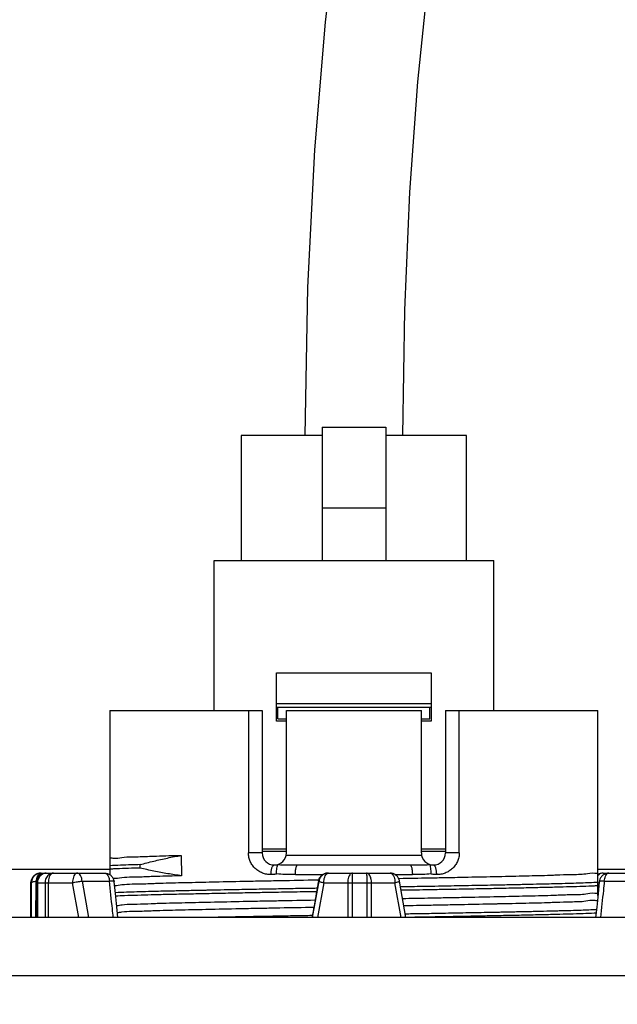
# Model space of a CAD drawing. Header units: inches. Extents: x 0 to 34, y 0 to 22.
# Tile 18 of 27: x 19.1 to 19.7, y 13.8 to 14.8. Entities that reach past the tile are written whole.
import ezdxf

# ---------------------------------------------------------------- set-up
doc = ezdxf.new("R2010")
doc.units = ezdxf.units.IN
doc.header["$LTSCALE"] = 1.87
doc.header["$MEASUREMENT"] = 0
doc.layers.get('0').update_dxf_attribs({"linetype": 'CONTINUOUS'})
doc.layers.add('DIMENSIONS', color=7, linetype='CONTINUOUS')
doc.styles.get("Standard").update_dxf_attribs({"font": 'txt', "width": 0.8})
doc.dimstyles.new('DIMSTYLE_1', dxfattribs={"dimtxt": 0.125, "dimasz": 0.1875, "dimexe": 0.18, "dimexo": 0.0625, "dimgap": 0.09, "dimtad": 0, "dimtih": 1, "dimtoh": 1, "dimdec": 3, "dimlfac": 2, "dimzin": 4, "dimdsep": 46, "dimtxsty": 'STANDARD', "dimblk": '_FILLED', "dimblk1": '_FILLED', "dimblk2": '_FILLED', "dimcen": 0.09, "dimadec": 0, "dimazin": 0, "dimtp": 0.01, "dimtm": 0.01, "dimtfac": 1, "dimtdec": 3, "dimtofl": 0, "dimtmove": 0, "dimatfit": 3, "dimldrblk": '_FILLED', "dimfxl": 1, "dimtolj": 1, "dimtzin": 4, "dimarcsym": 0})

# ---------------------------------------------------------------- blocks, each defined once
blk = doc.blocks.new('_FILLED')
at = {"color": 0, "linetype": 'ByBlock'}
blk.add_solid([(0, 0), (-1, 0.1736), (-1, -0.1736)], dxfattribs=at)
blk = doc.blocks.new('*D17')
at = {"layer": 'DIMENSIONS', "color": 2, "linetype": 'Continuous'}
for p, q in [((18.7559, 14.0256), (18.7559, 12.0413)), ((25.4488, 14.0256), (25.4488, 12.0413)), ((18.7559, 12.1663), (21.4774, 12.1663)), ((25.4488, 12.1663), (22.7274, 12.1663))]:
    blk.add_line(p, q, dxfattribs=at)
at = {"layer": 'DIMENSIONS', "color": 2, "linetype": 'Continuous', "xscale": 0.1875, "yscale": 0.1875, "zscale": 0.1875, "rotation": 180}
blk.add_blockref('_FILLED', (18.7559, 12.1663), dxfattribs=at)
at = {"layer": 'DIMENSIONS', "color": 2, "linetype": 'Continuous', "xscale": 0.1875, "yscale": 0.1875, "zscale": 0.1875}
blk.add_blockref('_FILLED', (25.4488, 12.1663), dxfattribs=at)
at = {"layer": 'DIMENSIONS', "color": 2, "linetype": 'Continuous', "width": 0.8}
for s, p in [('[', (22.1649, 12.1038)), (']', (22.5649, 12.1038)), ('13.39', (21.5399, 12.1038)), ('340', (22.2649, 12.1038))]:
    blk.add_text(s, height=0.125, dxfattribs=at).set_placement(p)

msp = doc.modelspace()

# ---------------------------------------------------------------- linework, layer by layer
at = {"color": 7, "linetype": 'Continuous'}
for p, q in [((19.4124, 14.3583), (19.4124, 14.22243)), ((19.4124, 14.3583), (19.4774, 14.3583)), ((19.4774, 14.3583), (19.4774, 14.22243)), ((19.3299, 14.34993), (19.3299, 14.22243)), ((19.4124, 14.34993), (19.3299, 14.34993)), ((19.5599, 14.34993), (19.4774, 14.34993)), ((19.5599, 14.22243), (19.5599, 14.34993)), ((19.4124, 14.2761), (19.4774, 14.2761)), ((19.30218, 14.06926), (19.30218, 14.22243)), ((19.30218, 14.22243), (19.58761, 14.22243)), ((19.58761, 14.06926), (19.58761, 14.22243)), ((19.3659, 14.05854), (19.3659, 14.10774)), ((19.3659, 14.10774), (19.5239, 14.10774)), ((19.5239, 14.10774), (19.5239, 14.05854)), ((19.3659, 14.07647), (19.5239, 14.07647)), ((19.3659, 14.07274), (19.5239, 14.07274)), ((19.3674, 14.06104), (19.3674, 14.07274)), ((19.5224, 14.06104), (19.5224, 14.07274)), ((19.1958, 14.06926), (19.1958, 13.9019)), ((19.1958, 14.06926), (19.35139, 14.06926)), ((19.3373, 14.06926), (19.3373, 13.92408)), ((19.35139, 14.06926), (19.35139, 13.92408)), ((19.3674, 14.06104), (19.376, 14.06104)), ((19.376, 13.92408), (19.376, 14.06926)), ((19.376, 14.06926), (19.51379, 14.06926)), ((19.51379, 13.92408), (19.51379, 14.06926)), ((19.51379, 14.06104), (19.5224, 14.06104)), ((19.5384, 14.06926), (19.5384, 13.92408)), ((19.5384, 14.06926), (19.694, 14.06926)), ((19.55249, 13.92408), (19.55249, 14.06926)), ((19.694, 13.88062), (19.694, 14.06926)), ((19.376, 14.05854), (19.3659, 14.05854)), ((19.5239, 14.05854), (19.51379, 14.05854)), ((19.2687, 13.92156), (19.26901, 13.90077)), ((19.35139, 13.92408), (19.3373, 13.92408)), ((19.35139, 13.9284), (19.376, 13.9284)), ((19.35139, 13.9259), (19.376, 13.9259)), ((19.51404, 13.92162), (19.37575, 13.92162)), ((19.51379, 13.9284), (19.5384, 13.9284)), ((19.51379, 13.9259), (19.5384, 13.9259)), ((19.55249, 13.92408), (19.5384, 13.92408)), ((19.19593, 13.91827), (19.1958, 13.9182)), ((19.22665, 13.90868), (19.22665, 13.91215)), ((19.38755, 13.91178), (19.50224, 13.91178)), ((19.07088, 13.90747), (19.1958, 13.90747)), ((19.12523, 13.90353), (19.13013, 13.90353)), ((19.13013, 13.90353), (19.13034, 13.90353)), ((19.13034, 13.90353), (19.19046, 13.90353)), ((19.38519, 13.90194), (19.41316, 13.90194)), ((19.41851, 13.90353), (19.48183, 13.90353)), ((19.48195, 13.90353), (19.48183, 13.90353)), ((19.48706, 13.90194), (19.5046, 13.90194)), ((19.694, 13.90747), (20.15208, 13.90747)), ((19.69934, 13.90353), (19.76456, 13.90353)), ((19.11539, 13.85826), (19.11539, 13.89369)), ((19.11539, 13.89369), (19.11583, 13.89369)), ((19.11595, 13.85826), (19.11583, 13.89369)), ((19.12038, 13.85826), (19.1205, 13.89372)), ((19.1205, 13.89372), (19.1205, 13.89369)), ((19.1205, 13.89369), (19.15783, 13.89369)), ((19.12094, 13.89369), (19.12094, 13.85826)), ((19.12234, 13.85826), (19.12234, 13.89369)), ((19.12974, 13.89369), (19.12974, 13.85826)), ((19.1334, 13.85826), (19.1334, 13.89369)), ((19.16413, 13.85826), (19.15783, 13.89369)), ((19.16759, 13.8954), (19.1742, 13.85826)), ((19.16759, 13.8954), (19.19544, 13.8954)), ((19.40882, 13.8954), (19.40226, 13.85826)), ((19.40273, 13.85826), (19.40933, 13.8954)), ((19.41424, 13.89369), (19.40794, 13.85826)), ((19.40882, 13.8954), (19.40933, 13.8954)), ((19.41424, 13.89369), (19.48689, 13.89369)), ((19.43866, 13.89369), (19.43866, 13.85826)), ((19.4436, 13.85826), (19.4436, 13.89369)), ((19.45801, 13.89369), (19.45801, 13.85826)), ((19.46291, 13.85826), (19.46291, 13.89369)), ((19.49308, 13.85826), (19.48689, 13.89369)), ((19.49802, 13.85826), (19.49153, 13.89538)), ((19.694, 13.89369), (19.69533, 13.89369)), ((19.70051, 13.8954), (19.72887, 13.8954)), ((19.69387, 13.88327), (19.694, 13.88334)), ((25.17324, 13.85826), (19.03151, 13.85826)), ((19.03151, 13.7992), (25.17324, 13.7992))]:
    msp.add_line(p, q, dxfattribs=at)
for points in [[(19.74295, 15.67207), (19.73281, 15.66385), (19.68112, 15.60827), (19.63441, 15.54383), (19.59266, 15.47143), (19.55555, 15.39171), (19.52283, 15.30525), (19.49416, 15.21223), (19.46923, 15.11261), (19.44788, 15.00623), (19.42997, 14.89268), (19.41552, 14.77145), (19.40458, 14.64131), (19.39748, 14.50072), (19.3949, 14.34993)], [(19.49489, 14.34993), (19.49678, 14.4776), (19.50206, 14.59813), (19.51023, 14.71079), (19.52103, 14.81641), (19.53438, 14.91603), (19.55025, 15.01015), (19.56869, 15.09903), (19.58978, 15.18286), (19.6137, 15.26175), (19.64066, 15.33567), (19.6709, 15.40437), (19.70476, 15.46752), (19.74254, 15.52446), (19.77036, 15.55753)], [(19.20416, 13.85818), (19.20299, 13.86902), (19.20152, 13.88267), (19.20024, 13.89472)], [(19.69543, 13.89468), (19.69419, 13.88249), (19.69279, 13.86884), (19.69168, 13.85822)]]:
    msp.add_lwpolyline(points, dxfattribs=at)
for centre in [(19.3637, 13.92408), (19.5261, 13.92408)]:
    msp.add_arc(centre, 0.0123, 180, 360, dxfattribs=at)
for points, knots in [([(19.21852, 13.92016), (19.21999, 13.92018), (19.22656, 13.92025), (19.23312, 13.92052), (19.2382, 13.92072)], [0, 0, 0, 0, 0.004428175, 0.019697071, 0.019697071, 0.019697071, 0.019697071]), ([(19.22665, 13.91215), (19.23131, 13.91342), (19.24064, 13.91582), (19.25466, 13.91898), (19.26403, 13.92076), (19.2687, 13.92156)], [0, 0, 0, 0, 0.014512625, 0.02887475, 0.043110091, 0.043110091, 0.043110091, 0.043110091]), ([(19.2382, 13.92072), (19.23992, 13.92079), (19.2501, 13.9212), (19.26029, 13.9214), (19.26875, 13.9216)], [0, 0, 0, 0, 0.005164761, 0.030557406, 0.030557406, 0.030557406, 0.030557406]), ([(19.36036, 13.90194), (19.35889, 13.90194), (19.35668, 13.90214), (19.35382, 13.90281), (19.35104, 13.90374), (19.34841, 13.90505), (19.346, 13.90671), (19.34375, 13.9086), (19.34178, 13.91082), (19.34017, 13.9133), (19.33915, 13.91529), (19.33834, 13.91738), (19.33774, 13.91956), (19.33738, 13.9218), (19.3373, 13.92332), (19.3373, 13.92408)], [0, 0, 0, 0, 0.004401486, 0.006604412, 0.008808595, 0.013172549, 0.015376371, 0.017578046, 0.021971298, 0.024207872, 0.026437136, 0.02866671, 0.030921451, 0.033197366, 0.035475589, 0.035475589, 0.035475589, 0.035475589]), ([(19.55249, 13.92408), (19.55249, 13.92258), (19.55225, 13.92031), (19.55146, 13.91741), (19.55065, 13.91531), (19.54963, 13.91332), (19.54842, 13.91145), (19.54703, 13.90971), (19.54548, 13.90813), (19.5438, 13.90671), (19.54138, 13.90505), (19.53875, 13.90374), (19.53597, 13.90281), (19.53311, 13.90214), (19.5309, 13.90194), (19.52944, 13.90194)], [0, 0, 0, 0, 0.004510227, 0.006765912, 0.009018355, 0.011245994, 0.013473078, 0.015697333, 0.017898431, 0.020098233, 0.022304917, 0.026675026, 0.028879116, 0.031080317, 0.035475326, 0.035475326, 0.035475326, 0.035475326]), ([(19.22665, 13.91215), (19.22362, 13.91206), (19.21333, 13.91174), (19.20305, 13.91137), (19.1958, 13.91101)], [0, 0, 0, 0, 0.009099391, 0.030871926, 0.030871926, 0.030871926, 0.030871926]), ([(19.19581, 13.91829), (19.196, 13.9193), (19.20202, 13.91803), (19.20792, 13.91996), (19.215, 13.9201), (19.21852, 13.92016)], [0, 0, 0, 0, 0.003095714, 0.012246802, 0.02279589, 0.02279589, 0.02279589, 0.02279589]), ([(19.36036, 13.90194), (19.36036, 13.9032), (19.36047, 13.90504), (19.36088, 13.90735), (19.36128, 13.90883), (19.36177, 13.91006), (19.36233, 13.91099), (19.36296, 13.91161), (19.36347, 13.91178), (19.3637, 13.91178)], [0, 0, 0, 0, 0.003775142, 0.00550422, 0.007052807, 0.008376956, 0.009454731, 0.010294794, 0.010973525, 0.010973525, 0.010973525, 0.010973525]), ([(19.36619, 13.90266), (19.36612, 13.9037), (19.36605, 13.9057), (19.36624, 13.90846), (19.36667, 13.91063), (19.3672, 13.91185), (19.36755, 13.91223)], [0, 0, 0, 0, 0.0031367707, 0.005986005, 0.0082558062, 0.0098191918, 0.0098191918, 0.0098191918, 0.0098191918]), ([(19.36755, 13.91223), (19.36762, 13.91229), (19.36779, 13.91242), (19.36812, 13.91259), (19.36837, 13.9127), (19.36851, 13.91276)], [0, 0, 0, 0, 0.0002680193, 0.0006419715, 0.0011005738, 0.0011005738, 0.0011005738, 0.0011005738]), ([(19.36755, 13.91223), (19.37084, 13.91205), (19.3775, 13.91183), (19.38417, 13.91178), (19.38755, 13.91178)], [0, 0, 0, 0, 0.009861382, 0.020002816, 0.020002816, 0.020002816, 0.020002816]), ([(19.38519, 13.90194), (19.38519, 13.90319), (19.38527, 13.90502), (19.38556, 13.90735), (19.38584, 13.90882), (19.3862, 13.91005), (19.38661, 13.91107), (19.38716, 13.91178), (19.38755, 13.91178)], [0, 0, 0, 0, 0.003770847, 0.005486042, 0.007006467, 0.00828117, 0.009278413, 0.010451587, 0.010451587, 0.010451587, 0.010451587]), ([(19.50224, 13.91178), (19.50563, 13.91178), (19.5123, 13.91183), (19.51896, 13.91205), (19.52224, 13.91223)], [0, 0, 0, 0, 0.010159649, 0.020002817, 0.020002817, 0.020002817, 0.020002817]), ([(19.50224, 13.91178), (19.50263, 13.91178), (19.50319, 13.91107), (19.5036, 13.91005), (19.50395, 13.90882), (19.50423, 13.90735), (19.50452, 13.90502), (19.5046, 13.90319), (19.5046, 13.90194)], [0, 0, 0, 0, 0.001173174, 0.002170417, 0.00344512, 0.004965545, 0.006680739, 0.010451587, 0.010451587, 0.010451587, 0.010451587]), ([(19.52128, 13.91276), (19.52142, 13.9127), (19.52168, 13.91259), (19.522, 13.91242), (19.52218, 13.91229), (19.52224, 13.91223)], [0, 0, 0, 0, 0.0004580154, 0.0008327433, 0.001100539, 0.001100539, 0.001100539, 0.001100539]), ([(19.5236, 13.90266), (19.52367, 13.90371), (19.52374, 13.90571), (19.52355, 13.90847), (19.52312, 13.91065), (19.52259, 13.91185), (19.52224, 13.91223)], [0, 0, 0, 0, 0.0031506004, 0.0060061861, 0.0082698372, 0.0098196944, 0.0098196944, 0.0098196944, 0.0098196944]), ([(19.52944, 13.90194), (19.52944, 13.9032), (19.52932, 13.90504), (19.52891, 13.90735), (19.52851, 13.90883), (19.52802, 13.91006), (19.52746, 13.91099), (19.52683, 13.91161), (19.52632, 13.91178), (19.5261, 13.91178)], [0, 0, 0, 0, 0.003775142, 0.00550422, 0.007052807, 0.008376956, 0.009454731, 0.010294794, 0.010973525, 0.010973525, 0.010973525, 0.010973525]), ([(19.12523, 13.90353), (19.1247, 13.90353), (19.12372, 13.90345), (19.12238, 13.90314), (19.12127, 13.90272), (19.12038, 13.90227), (19.11955, 13.90175), (19.11881, 13.90117), (19.11818, 13.90057), (19.11772, 13.90006), (19.11732, 13.89956), (19.11696, 13.89905), (19.11666, 13.89854), (19.11641, 13.89807), (19.11621, 13.89764), (19.11602, 13.89718), (19.11587, 13.89676), (19.11576, 13.89639), (19.11567, 13.89603), (19.1156, 13.89572), (19.11553, 13.8954), (19.11549, 13.89514), (19.11546, 13.89489), (19.11543, 13.89465), (19.11541, 13.89442), (19.1154, 13.89421), (19.11539, 13.89397), (19.11539, 13.8938), (19.11539, 13.89369)], [0, 0, 0, 0, 0.001573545, 0.002952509, 0.004121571, 0.005094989, 0.005959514, 0.007058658, 0.007908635, 0.008575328, 0.009107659, 0.009847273, 0.010433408, 0.01088356, 0.011439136, 0.011865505, 0.012366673, 0.012760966, 0.013046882, 0.013453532, 0.013735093, 0.01400986, 0.014254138, 0.014503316, 0.014734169, 0.014941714, 0.015132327, 0.015454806, 0.015454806, 0.015454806, 0.015454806]), ([(19.12567, 13.90353), (19.1247, 13.90353), (19.12275, 13.90324), (19.12009, 13.90197), (19.11791, 13.89997), (19.11641, 13.89743), (19.11595, 13.89552), (19.11587, 13.89455)], [0, 0, 0, 0, 0.002908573, 0.00581938, 0.008730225, 0.011638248, 0.014540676, 0.014540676, 0.014540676, 0.014540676]), ([(19.11938, 13.90161), (19.1194, 13.90162), (19.11944, 13.90165), (19.11947, 13.90167), (19.11948, 13.90168)], [0, 0, 0, 0, 0.00007532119, 0.00012437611, 0.00012437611, 0.00012437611, 0.00012437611]), ([(19.1205, 13.89369), (19.1205, 13.89471), (19.12083, 13.89678), (19.12224, 13.89957), (19.12446, 13.90178), (19.12718, 13.90317), (19.12917, 13.90351), (19.13013, 13.90353)], [0, 0, 0, 0, 0.003072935, 0.006151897, 0.009233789, 0.012315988, 0.015182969, 0.015182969, 0.015182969, 0.015182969]), ([(19.13079, 13.90353), (19.12986, 13.90353), (19.12799, 13.90327), (19.12543, 13.9021), (19.12335, 13.90032), (19.1219, 13.89816), (19.12134, 13.89657), (19.12117, 13.89579)], [0, 0, 0, 0, 0.002786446, 0.005580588, 0.008311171, 0.010908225, 0.0133016, 0.0133016, 0.0133016, 0.0133016]), ([(19.12122, 13.89727), (19.12126, 13.89752), (19.12148, 13.89854), (19.122, 13.90019), (19.12299, 13.90198), (19.1242, 13.9032), (19.12522, 13.90353), (19.12567, 13.90353)], [0, 0, 0, 0, 0.0007478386, 0.0031380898, 0.0051733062, 0.0068231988, 0.0081961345, 0.0081961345, 0.0081961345, 0.0081961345]), ([(19.12213, 13.90303), (19.12215, 13.90304), (19.12314, 13.90336), (19.1242, 13.90353), (19.12523, 13.90353)], [0, 0, 0, 0, 0.0000624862, 0.0031415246, 0.0031415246, 0.0031415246, 0.0031415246]), ([(19.12234, 13.89369), (19.12234, 13.89471), (19.12261, 13.89674), (19.12381, 13.89951), (19.12569, 13.90174), (19.12809, 13.90319), (19.1299, 13.90353), (19.13079, 13.90353)], [0, 0, 0, 0, 0.003069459, 0.006063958, 0.008933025, 0.011670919, 0.014324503, 0.014324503, 0.014324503, 0.014324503]), ([(19.13819, 13.90353), (19.13739, 13.90353), (19.13575, 13.90326), (19.13355, 13.90207), (19.13178, 13.90028), (19.13055, 13.89812), (19.12988, 13.89589), (19.12974, 13.89439), (19.12974, 13.89369)], [0, 0, 0, 0, 0.002399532, 0.004869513, 0.007383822, 0.009872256, 0.012230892, 0.01434039, 0.01434039, 0.01434039, 0.01434039]), ([(19.1334, 13.89369), (19.1334, 13.89471), (19.13355, 13.89667), (19.13419, 13.89937), (19.1352, 13.90156), (19.13651, 13.9031), (19.13767, 13.90353), (19.13819, 13.90353)], [0, 0, 0, 0, 0.003050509, 0.005877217, 0.008298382, 0.010230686, 0.01178583, 0.01178583, 0.01178583, 0.01178583]), ([(19.16261, 13.90353), (19.16209, 13.90353), (19.16093, 13.9031), (19.15962, 13.90156), (19.15861, 13.89937), (19.15797, 13.89667), (19.15783, 13.89471), (19.15783, 13.89369)], [0, 0, 0, 0, 0.001555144, 0.003487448, 0.005908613, 0.008735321, 0.01178583, 0.01178583, 0.01178583, 0.01178583]), ([(19.16759, 13.8954), (19.16751, 13.89627), (19.16724, 13.89794), (19.16649, 13.9002), (19.16544, 13.90199), (19.16415, 13.90321), (19.16309, 13.90353), (19.16261, 13.90353)], [0, 0, 0, 0, 0.002637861, 0.005041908, 0.007108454, 0.008811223, 0.010256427, 0.010256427, 0.010256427, 0.010256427]), ([(19.19046, 13.90353), (19.19145, 13.90353), (19.19346, 13.90323), (19.19622, 13.90186), (19.19839, 13.89976), (19.19975, 13.89728), (19.20016, 13.89555), (19.20025, 13.89472)], [0, 0, 0, 0, 0.002964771, 0.006012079, 0.009095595, 0.011884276, 0.014372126, 0.014372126, 0.014372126, 0.014372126]), ([(19.19046, 13.90353), (19.19094, 13.90353), (19.192, 13.90321), (19.19329, 13.902), (19.19433, 13.9002), (19.19509, 13.89794), (19.19536, 13.89628), (19.19544, 13.8954)], [0, 0, 0, 0, 0.001444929, 0.003146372, 0.005211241, 0.007614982, 0.010256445, 0.010256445, 0.010256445, 0.010256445]), ([(19.22665, 13.90868), (19.2258, 13.90865), (19.21675, 13.90838), (19.20646, 13.90804), (19.19703, 13.9076), (19.1958, 13.90754)], [0, 0, 0, 0, 0.002550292, 0.027168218, 0.030871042, 0.030871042, 0.030871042, 0.030871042]), ([(19.26901, 13.90077), (19.26431, 13.9014), (19.25488, 13.90283), (19.24075, 13.90548), (19.23135, 13.90756), (19.22665, 13.90868)], [0, 0, 0, 0, 0.014235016, 0.028603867, 0.043110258, 0.043110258, 0.043110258, 0.043110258]), ([(19.26901, 13.90077), (19.26052, 13.90057), (19.25025, 13.90037), (19.23998, 13.89996), (19.2382, 13.89989)], [0, 0, 0, 0, 0.02548024, 0.030819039, 0.030819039, 0.030819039, 0.030819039]), ([(19.36619, 13.90266), (19.36579, 13.90256), (19.36501, 13.90238), (19.36383, 13.90218), (19.36229, 13.90199), (19.36113, 13.90194), (19.36036, 13.90194)], [0, 0, 0, 0, 0.001245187, 0.0024128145, 0.0035755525, 0.005896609, 0.005896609, 0.005896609, 0.005896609]), ([(19.38519, 13.90194), (19.38167, 13.90194), (19.37533, 13.90203), (19.369, 13.90241), (19.36619, 13.90266)], [0, 0, 0, 0, 0.010559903, 0.019016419, 0.019016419, 0.019016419, 0.019016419]), ([(19.41851, 13.90353), (19.41782, 13.90353), (19.41656, 13.9034), (19.41494, 13.9029), (19.41372, 13.90232), (19.41284, 13.90175), (19.41219, 13.90124), (19.41171, 13.90081), (19.41134, 13.90044), (19.41106, 13.90013), (19.41084, 13.89986), (19.41066, 13.89964), (19.41052, 13.89944), (19.4103, 13.89913), (19.41006, 13.89874), (19.40981, 13.89829), (19.40964, 13.89796), (19.40951, 13.89768), (19.40939, 13.8974), (19.40928, 13.89712), (19.40919, 13.89685), (19.40911, 13.8966), (19.40903, 13.89636), (19.40897, 13.89613), (19.40892, 13.89592), (19.40887, 13.89568), (19.40884, 13.89551), (19.40882, 13.8954)], [0, 0, 0, 0, 0.002071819, 0.003757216, 0.005078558, 0.00610489, 0.006906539, 0.007540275, 0.008048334, 0.008461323, 0.008801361, 0.009084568, 0.009322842, 0.009525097, 0.010217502, 0.0107114, 0.011062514, 0.011323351, 0.011635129, 0.011974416, 0.012228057, 0.012508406, 0.012758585, 0.012992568, 0.013205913, 0.013402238, 0.01373217, 0.01373217, 0.01373217, 0.01373217]), ([(19.40882, 13.8954), (19.40898, 13.8963), (19.40955, 13.89806), (19.4111, 13.90036), (19.41323, 13.90215), (19.41576, 13.90327), (19.4176, 13.90353), (19.41851, 13.90353)], [0, 0, 0, 0, 0.002739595, 0.005479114, 0.008218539, 0.010957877, 0.013697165, 0.013697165, 0.013697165, 0.013697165]), ([(19.41903, 13.90353), (19.41811, 13.90353), (19.41628, 13.90327), (19.41374, 13.90214), (19.41161, 13.90036), (19.41006, 13.89806), (19.40949, 13.8963), (19.40933, 13.8954)], [0, 0, 0, 0, 0.002739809, 0.005481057, 0.008222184, 0.010961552, 0.013697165, 0.013697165, 0.013697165, 0.013697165]), ([(19.41424, 13.89369), (19.41424, 13.89471), (19.41439, 13.89667), (19.41503, 13.89937), (19.41604, 13.90156), (19.41734, 13.9031), (19.41851, 13.90353), (19.41903, 13.90353)], [0, 0, 0, 0, 0.003050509, 0.005877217, 0.008298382, 0.010230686, 0.01178583, 0.01178583, 0.01178583, 0.01178583]), ([(19.44345, 13.90353), (19.44293, 13.90353), (19.44177, 13.9031), (19.44046, 13.90156), (19.43945, 13.89937), (19.43881, 13.89667), (19.43866, 13.89471), (19.43866, 13.89369)], [0, 0, 0, 0, 0.001555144, 0.003487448, 0.005908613, 0.008735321, 0.01178583, 0.01178583, 0.01178583, 0.01178583]), ([(19.4436, 13.89369), (19.4436, 13.89439), (19.4436, 13.89584), (19.4436, 13.89803), (19.44354, 13.90004), (19.44362, 13.90188), (19.44336, 13.9027), (19.44358, 13.90353), (19.44345, 13.90353)], [0, 0, 0, 0, 0.0021003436, 0.004359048, 0.0065155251, 0.0082920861, 0.0094490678, 0.0098461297, 0.0098461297, 0.0098461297, 0.0098461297]), ([(19.45786, 13.90353), (19.45802, 13.90353), (19.45774, 13.90253), (19.45806, 13.90152), (19.45795, 13.89923), (19.45802, 13.89665), (19.45801, 13.8947), (19.45801, 13.89369)], [0, 0, 0, 0, 0.0004841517, 0.0018828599, 0.0040606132, 0.0068044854, 0.009846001, 0.009846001, 0.009846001, 0.009846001]), ([(19.46291, 13.89369), (19.46291, 13.89439), (19.46283, 13.89586), (19.46245, 13.89806), (19.46174, 13.90017), (19.46072, 13.90195), (19.45943, 13.9032), (19.45835, 13.90353), (19.45786, 13.90353)], [0, 0, 0, 0, 0.002103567, 0.004398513, 0.006679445, 0.008750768, 0.0104958, 0.011967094, 0.011967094, 0.011967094, 0.011967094]), ([(19.48183, 13.90353), (19.48238, 13.90353), (19.48359, 13.90311), (19.48499, 13.90158), (19.48606, 13.89938), (19.48674, 13.89667), (19.48689, 13.8947), (19.48689, 13.89369)], [0, 0, 0, 0, 0.001635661, 0.003623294, 0.00607422, 0.008910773, 0.011956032, 0.011956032, 0.011956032, 0.011956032]), ([(19.49153, 13.89538), (19.49145, 13.89585), (19.49109, 13.8973), (19.48992, 13.89958), (19.48772, 13.90178), (19.48497, 13.90319), (19.48294, 13.90352), (19.48195, 13.90353)], [0, 0, 0, 0, 0.001421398, 0.004485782, 0.007545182, 0.010603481, 0.013597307, 0.013597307, 0.013597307, 0.013597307]), ([(19.5236, 13.90266), (19.5208, 13.90241), (19.51447, 13.90203), (19.50813, 13.90194), (19.5046, 13.90194)], [0, 0, 0, 0, 0.008437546, 0.01901642, 0.01901642, 0.01901642, 0.01901642]), ([(19.52944, 13.90194), (19.5279, 13.90194), (19.52592, 13.90213), (19.52401, 13.90256), (19.5236, 13.90266)], [0, 0, 0, 0, 0.0046249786, 0.005890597, 0.005890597, 0.005890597, 0.005890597]), ([(19.59253, 13.90012), (19.60188, 13.90033), (19.61961, 13.90075), (19.6393, 13.90116), (19.64963, 13.90158), (19.65159, 13.90166)], [0, 0, 0, 0, 0.028052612, 0.053207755, 0.059074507, 0.059074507, 0.059074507, 0.059074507]), ([(19.65159, 13.90166), (19.65645, 13.90186), (19.66614, 13.90224), (19.68042, 13.90215), (19.68741, 13.90417), (19.694, 13.90318), (19.694, 13.90424)], [0, 0, 0, 0, 0.014591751, 0.029936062, 0.039344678, 0.042533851, 0.042533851, 0.042533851, 0.042533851]), ([(19.69934, 13.90353), (19.69835, 13.90353), (19.69645, 13.90324), (19.69472, 13.90243), (19.69397, 13.90194)], [0, 0, 0, 0, 0.0029647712, 0.0056557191, 0.0056557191, 0.0056557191, 0.0056557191]), ([(19.69934, 13.90353), (19.69851, 13.90353), (19.69706, 13.90324), (19.6958, 13.90252), (19.69531, 13.90216)], [0, 0, 0, 0, 0.0024888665, 0.0043051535, 0.0043051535, 0.0043051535, 0.0043051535]), ([(19.70522, 13.90353), (19.70426, 13.90353), (19.70232, 13.90325), (19.69966, 13.90199), (19.69748, 13.9), (19.69599, 13.8975), (19.69552, 13.89562), (19.69543, 13.89468)], [0, 0, 0, 0, 0.002875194, 0.005791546, 0.008709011, 0.011582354, 0.014417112, 0.014417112, 0.014417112, 0.014417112]), ([(19.70051, 13.8954), (19.70058, 13.89627), (19.70084, 13.89794), (19.70155, 13.90019), (19.70253, 13.90198), (19.70375, 13.9032), (19.70476, 13.90353), (19.70522, 13.90353)], [0, 0, 0, 0, 0.002637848, 0.005028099, 0.007063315, 0.008713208, 0.010086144, 0.010086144, 0.010086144, 0.010086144]), ([(19.11539, 13.89369), (19.11539, 13.89472), (19.11571, 13.89677), (19.11665, 13.89863), (19.11725, 13.89945)], [0, 0, 0, 0, 0.0030794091, 0.0061302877, 0.0061302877, 0.0061302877, 0.0061302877]), ([(19.11583, 13.89369), (19.11585, 13.8939), (19.11635, 13.89437), (19.1174, 13.89475), (19.11895, 13.89513), (19.12013, 13.8953), (19.12076, 13.89538)], [0, 0, 0, 0, 0.0006384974, 0.0017793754, 0.0034501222, 0.0053629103, 0.0053629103, 0.0053629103, 0.0053629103]), ([(19.11587, 13.89455), (19.11586, 13.89446), (19.11585, 13.89427), (19.11583, 13.89398), (19.11583, 13.89379), (19.11583, 13.89369)], [0, 0, 0, 0, 0.00028849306, 0.000576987, 0.00086548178, 0.00086548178, 0.00086548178, 0.00086548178]), ([(19.15783, 13.89369), (19.15861, 13.89387), (19.16024, 13.89422), (19.16272, 13.89469), (19.16518, 13.89509), (19.16681, 13.89531), (19.16759, 13.8954)], [0, 0, 0, 0, 0.0024198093, 0.0049969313, 0.007554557, 0.0099172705, 0.0099172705, 0.0099172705, 0.0099172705]), ([(19.20024, 13.89472), (19.20024, 13.89476), (19.20019, 13.89487), (19.20002, 13.89498), (19.19976, 13.89509), (19.1994, 13.89518), (19.19894, 13.89526), (19.19816, 13.89535), (19.19698, 13.89541), (19.19598, 13.89541), (19.19544, 13.8954)], [0, 0, 0, 0, 0.0001198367, 0.000318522, 0.0006000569, 0.0009723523, 0.0014356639, 0.0019878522, 0.0033408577, 0.0049776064, 0.0049776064, 0.0049776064, 0.0049776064]), ([(19.19942, 13.85826), (19.1991, 13.86117), (19.19776, 13.87355), (19.19644, 13.88593), (19.19544, 13.8954)], [0, 0, 0, 0, 0.008784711, 0.037355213, 0.037355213, 0.037355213, 0.037355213]), ([(19.21852, 13.89933), (19.21502, 13.89927), (19.20858, 13.899), (19.20215, 13.89772), (19.1992, 13.89795)], [0, 0, 0, 0, 0.010503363, 0.019365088, 0.019365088, 0.019365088, 0.019365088]), ([(19.20062, 13.89093), (19.20313, 13.89087), (19.20905, 13.89213), (19.21504, 13.89234), (19.21852, 13.8924)], [0, 0, 0, 0, 0.007538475, 0.017963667, 0.017963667, 0.017963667, 0.017963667]), ([(19.2382, 13.89989), (19.23315, 13.89968), (19.22659, 13.89941), (19.22003, 13.89935), (19.21852, 13.89933)], [0, 0, 0, 0, 0.015168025, 0.019697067, 0.019697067, 0.019697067, 0.019697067]), ([(19.21852, 13.8924), (19.22013, 13.89242), (19.2267, 13.89248), (19.23326, 13.89274), (19.2382, 13.89294)], [0, 0, 0, 0, 0.004845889, 0.019697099, 0.019697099, 0.019697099, 0.019697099]), ([(19.2382, 13.89294), (19.24009, 13.89302), (19.25042, 13.89344), (19.27011, 13.89384), (19.28791, 13.89427), (19.29726, 13.89448)], [0, 0, 0, 0, 0.005652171, 0.031021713, 0.059074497, 0.059074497, 0.059074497, 0.059074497]), ([(19.29726, 13.89448), (19.29783, 13.89449), (19.30969, 13.89476), (19.32773, 13.89513), (19.34521, 13.89548), (19.35139, 13.8956)], [0, 0, 0, 0, 0.001707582, 0.035590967, 0.054145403, 0.054145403, 0.054145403, 0.054145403]), ([(19.35139, 13.8956), (19.35744, 13.89572), (19.37619, 13.89608), (19.39532, 13.89643), (19.40841, 13.89667), (19.40879, 13.89667)], [0, 0, 0, 0, 0.018134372, 0.056263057, 0.057412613, 0.057412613, 0.057412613, 0.057412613]), ([(19.40882, 13.8954), (19.40807, 13.89119), (19.40659, 13.88278), (19.4044, 13.8704), (19.40296, 13.86222), (19.40226, 13.85826)], [0, 0, 0, 0, 0.012817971, 0.025635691, 0.037717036, 0.037717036, 0.037717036, 0.037717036]), ([(19.40933, 13.8954), (19.40933, 13.89525), (19.40991, 13.89496), (19.41078, 13.89461), (19.41237, 13.89415), (19.41356, 13.89385), (19.41424, 13.89369)], [0, 0, 0, 0, 0.000455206, 0.0015172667, 0.003149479, 0.0052464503, 0.0052464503, 0.0052464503, 0.0052464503]), ([(19.48689, 13.89369), (19.48756, 13.89385), (19.48871, 13.89414), (19.49024, 13.89462), (19.49104, 13.89493), (19.49156, 13.89526), (19.49153, 13.89538)], [0, 0, 0, 0, 0.002048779, 0.0036194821, 0.0046122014, 0.005002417, 0.005002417, 0.005002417, 0.005002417]), ([(19.49148, 13.89811), (19.50151, 13.89829), (19.51715, 13.89859), (19.53279, 13.89889), (19.5384, 13.899)], [0, 0, 0, 0, 0.030107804, 0.046928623, 0.046928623, 0.046928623, 0.046928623]), ([(19.5384, 13.899), (19.54487, 13.89913), (19.56128, 13.89945), (19.57768, 13.89979), (19.58761, 13.90001)], [0, 0, 0, 0, 0.019419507, 0.049223, 0.049223, 0.049223, 0.049223]), ([(19.58761, 13.89114), (19.57908, 13.89097), (19.56268, 13.89065), (19.54627, 13.89035), (19.5384, 13.8902)], [0, 0, 0, 0, 0.025601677, 0.049221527, 0.049221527, 0.049221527, 0.049221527]), ([(19.58761, 13.90001), (19.58881, 13.90004), (19.59045, 13.90008), (19.59209, 13.90011), (19.59253, 13.90012)], [0, 0, 0, 0, 0.0035981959, 0.0049224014, 0.0049224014, 0.0049224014, 0.0049224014]), ([(19.65159, 13.89254), (19.64831, 13.89246), (19.64044, 13.89226), (19.62759, 13.89197), (19.61268, 13.89165), (19.60087, 13.89141), (19.59403, 13.89127), (19.59253, 13.89124)], [0, 0, 0, 0, 0.009837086, 0.023629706, 0.038548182, 0.054591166, 0.059069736, 0.059069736, 0.059069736, 0.059069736]), ([(19.694, 13.894), (19.68831, 13.89372), (19.6791, 13.89336), (19.66596, 13.89294), (19.65752, 13.8927), (19.65259, 13.89257), (19.65159, 13.89254)], [0, 0, 0, 0, 0.017086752, 0.027655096, 0.039426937, 0.042432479, 0.042432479, 0.042432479, 0.042432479]), ([(19.694, 13.89053), (19.69274, 13.89046), (19.68771, 13.89023), (19.67817, 13.88986), (19.66529, 13.88944), (19.65618, 13.88919), (19.65159, 13.88907)], [0, 0, 0, 0, 0.00377245, 0.015093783, 0.028648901, 0.042432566, 0.042432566, 0.042432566, 0.042432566]), ([(19.70051, 13.8954), (19.69995, 13.89541), (19.69892, 13.89541), (19.69754, 13.89534), (19.69659, 13.89523), (19.69601, 13.89509), (19.69568, 13.89497), (19.69544, 13.89481), (19.69543, 13.89468), (19.69543, 13.89468)], [0, 0, 0, 0, 0.0016751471, 0.0030763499, 0.0041469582, 0.004548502, 0.0048589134, 0.0052340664, 0.005250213, 0.005250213, 0.005250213, 0.005250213]), ([(19.70051, 13.8954), (19.70019, 13.89224), (19.69893, 13.87986), (19.69765, 13.86748), (19.69669, 13.85826)], [0, 0, 0, 0, 0.009523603, 0.03733757, 0.03733757, 0.03733757, 0.03733757]), ([(19.2382, 13.88469), (19.23719, 13.88467), (19.23226, 13.88453), (19.2238, 13.8843), (19.21256, 13.88393), (19.20524, 13.88366), (19.20144, 13.8835)], [0, 0, 0, 0, 0.003039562, 0.014809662, 0.025375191, 0.036784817, 0.036784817, 0.036784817, 0.036784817]), ([(19.2382, 13.88122), (19.23354, 13.8811), (19.22437, 13.88084), (19.21224, 13.88045), (19.20477, 13.88016), (19.20181, 13.88004)], [0, 0, 0, 0, 0.013994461, 0.027520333, 0.036414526, 0.036414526, 0.036414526, 0.036414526]), ([(19.29726, 13.886), (19.29575, 13.88597), (19.2889, 13.88583), (19.27707, 13.88558), (19.26216, 13.88526), (19.24933, 13.88497), (19.24147, 13.88478), (19.2382, 13.88469)], [0, 0, 0, 0, 0.004525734, 0.020563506, 0.035476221, 0.049267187, 0.059069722, 0.059069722, 0.059069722, 0.059069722]), ([(19.29726, 13.88252), (19.29709, 13.88252), (19.28997, 13.88238), (19.27961, 13.88216), (19.26634, 13.88188), (19.25709, 13.88168), (19.24827, 13.88147), (19.24202, 13.88132), (19.23871, 13.88123), (19.2382, 13.88122)], [0, 0, 0, 0, 0.000514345, 0.021360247, 0.031089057, 0.040322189, 0.049126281, 0.05754422, 0.059069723, 0.059069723, 0.059069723, 0.059069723]), ([(19.35139, 13.88703), (19.3435, 13.88689), (19.32546, 13.88655), (19.30741, 13.8862), (19.29726, 13.886)], [0, 0, 0, 0, 0.023674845, 0.054143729, 0.054143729, 0.054143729, 0.054143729]), ([(19.35139, 13.88356), (19.34862, 13.88351), (19.3379, 13.88331), (19.31985, 13.88297), (19.30458, 13.88267), (19.29726, 13.88252)], [0, 0, 0, 0, 0.008325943, 0.032166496, 0.05414373, 0.05414373, 0.05414373, 0.05414373]), ([(19.40751, 13.88801), (19.40673, 13.888), (19.39932, 13.88787), (19.38537, 13.88764), (19.36744, 13.88732), (19.35614, 13.88712), (19.35139, 13.88703)], [0, 0, 0, 0, 0.002347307, 0.022221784, 0.04187372, 0.056127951, 0.056127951, 0.056127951, 0.056127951]), ([(19.4069, 13.88453), (19.40239, 13.88445), (19.3894, 13.88423), (19.3709, 13.88391), (19.3569, 13.88366), (19.35139, 13.88356)], [0, 0, 0, 0, 0.013510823, 0.038991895, 0.055512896, 0.055512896, 0.055512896, 0.055512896]), ([(19.5384, 13.8902), (19.53363, 13.89012), (19.52231, 13.88991), (19.50704, 13.88965), (19.49653, 13.88947), (19.49258, 13.8894)], [0, 0, 0, 0, 0.014312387, 0.033963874, 0.045832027, 0.045832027, 0.045832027, 0.045832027]), ([(19.5384, 13.88673), (19.53277, 13.88663), (19.51865, 13.88638), (19.50358, 13.88611), (19.49413, 13.88595), (19.49318, 13.88594)], [0, 0, 0, 0, 0.016888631, 0.042373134, 0.04522718, 0.04522718, 0.04522718, 0.04522718]), ([(19.58761, 13.88767), (19.58182, 13.88755), (19.56807, 13.88728), (19.55166, 13.88698), (19.54106, 13.88678), (19.5384, 13.88673)], [0, 0, 0, 0, 0.017393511, 0.041252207, 0.049221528, 0.049221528, 0.049221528, 0.049221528]), ([(19.65159, 13.88907), (19.651, 13.88906), (19.64761, 13.88897), (19.64128, 13.88881), (19.63245, 13.88861), (19.62318, 13.88841), (19.60983, 13.88812), (19.59956, 13.88791), (19.59253, 13.88777)], [0, 0, 0, 0, 0.0017599, 0.010187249, 0.01899914, 0.028249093, 0.037994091, 0.059069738, 0.059069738, 0.059069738, 0.059069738]), ([(19.65159, 13.88082), (19.64971, 13.88074), (19.63939, 13.88032), (19.6197, 13.87992), (19.60189, 13.8795), (19.59253, 13.87929)], [0, 0, 0, 0, 0.005634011, 0.030996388, 0.059074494, 0.059074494, 0.059074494, 0.059074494]), ([(19.69398, 13.88325), (19.69379, 13.88224), (19.68773, 13.88352), (19.68044, 13.8812), (19.66633, 13.88146), (19.65654, 13.88102), (19.65159, 13.88082)], [0, 0, 0, 0, 0.003080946, 0.012364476, 0.027624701, 0.042489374, 0.042489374, 0.042489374, 0.042489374]), ([(19.21852, 13.87157), (19.2151, 13.87151), (19.20983, 13.87137), (19.20468, 13.87026), (19.20285, 13.87014)], [0, 0, 0, 0, 0.01024874, 0.015738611, 0.015738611, 0.015738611, 0.015738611]), ([(19.2382, 13.87211), (19.23334, 13.87191), (19.22678, 13.87165), (19.22021, 13.8716), (19.21852, 13.87157)], [0, 0, 0, 0, 0.014603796, 0.019697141, 0.019697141, 0.019697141, 0.019697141]), ([(19.29726, 13.87364), (19.2879, 13.87343), (19.27016, 13.87301), (19.25047, 13.87261), (19.24015, 13.87218), (19.2382, 13.87211)], [0, 0, 0, 0, 0.028080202, 0.053229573, 0.059074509, 0.059074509, 0.059074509, 0.059074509]), ([(19.35139, 13.87476), (19.3449, 13.87464), (19.32729, 13.87428), (19.30924, 13.87391), (19.29769, 13.87365), (19.29726, 13.87364)], [0, 0, 0, 0, 0.019469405, 0.052861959, 0.054145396, 0.054145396, 0.054145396, 0.054145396]), ([(19.40535, 13.87578), (19.39295, 13.87556), (19.37497, 13.87522), (19.35698, 13.87487), (19.35139, 13.87476)], [0, 0, 0, 0, 0.037196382, 0.053968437, 0.053968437, 0.053968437, 0.053968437]), ([(19.5384, 13.87816), (19.53236, 13.87805), (19.51778, 13.87776), (19.50321, 13.87749), (19.49468, 13.87734)], [0, 0, 0, 0, 0.018132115, 0.043725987, 0.043725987, 0.043725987, 0.043725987]), ([(19.49589, 13.87042), (19.50445, 13.87057), (19.51862, 13.87084), (19.53279, 13.87111), (19.5384, 13.87122)], [0, 0, 0, 0, 0.025696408, 0.042517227, 0.042517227, 0.042517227, 0.042517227]), ([(19.58761, 13.87918), (19.5774, 13.87895), (19.56099, 13.87861), (19.54459, 13.87829), (19.5384, 13.87816)], [0, 0, 0, 0, 0.030657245, 0.049222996, 0.049222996, 0.049222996, 0.049222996]), ([(19.5384, 13.87122), (19.54487, 13.87135), (19.56128, 13.87168), (19.57768, 13.87202), (19.58761, 13.87224)], [0, 0, 0, 0, 0.019419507, 0.049223, 0.049223, 0.049223, 0.049223]), ([(19.59253, 13.87929), (19.59197, 13.87927), (19.59033, 13.87924), (19.58869, 13.8792), (19.58761, 13.87918)], [0, 0, 0, 0, 0.0016879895, 0.0049224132, 0.0049224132, 0.0049224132, 0.0049224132]), ([(19.58761, 13.87224), (19.58881, 13.87226), (19.59045, 13.8723), (19.59209, 13.87234), (19.59253, 13.87235)], [0, 0, 0, 0, 0.0035981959, 0.0049224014, 0.0049224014, 0.0049224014, 0.0049224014]), ([(19.59253, 13.87235), (19.60188, 13.87256), (19.61961, 13.87298), (19.6393, 13.87338), (19.64963, 13.8738), (19.65159, 13.87388)], [0, 0, 0, 0, 0.028052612, 0.053207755, 0.059074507, 0.059074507, 0.059074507, 0.059074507]), ([(19.65159, 13.87388), (19.65645, 13.87408), (19.6662, 13.87452), (19.68023, 13.87423), (19.68769, 13.87662), (19.69373, 13.87526), (19.69398, 13.87627)], [0, 0, 0, 0, 0.014591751, 0.029936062, 0.039344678, 0.042477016, 0.042477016, 0.042477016, 0.042477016]), ([(19.20361, 13.86327), (19.20512, 13.86343), (19.21002, 13.86446), (19.21504, 13.86456), (19.21852, 13.86462)], [0, 0, 0, 0, 0.004555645, 0.014980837, 0.014980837, 0.014980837, 0.014980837]), ([(19.21852, 13.86462), (19.22013, 13.86465), (19.2267, 13.86471), (19.23326, 13.86497), (19.2382, 13.86517)], [0, 0, 0, 0, 0.004845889, 0.019697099, 0.019697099, 0.019697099, 0.019697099]), ([(19.2382, 13.86517), (19.24009, 13.86524), (19.25042, 13.86566), (19.27011, 13.86607), (19.28791, 13.86649), (19.29726, 13.8667)], [0, 0, 0, 0, 0.005652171, 0.031021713, 0.059074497, 0.059074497, 0.059074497, 0.059074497]), ([(19.29726, 13.8667), (19.29783, 13.86671), (19.30969, 13.86698), (19.32773, 13.86735), (19.34521, 13.8677), (19.35139, 13.86782)], [0, 0, 0, 0, 0.001707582, 0.035590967, 0.054145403, 0.054145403, 0.054145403, 0.054145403]), ([(19.35139, 13.86782), (19.35744, 13.86794), (19.37501, 13.86828), (19.39259, 13.86861), (19.40412, 13.86881)], [0, 0, 0, 0, 0.018134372, 0.052738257, 0.052738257, 0.052738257, 0.052738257]), ([(19.40208, 13.86014), (19.39649, 13.86005), (19.38434, 13.85984), (19.36744, 13.85955), (19.35614, 13.85934), (19.35139, 13.85926)], [0, 0, 0, 0, 0.016792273, 0.036444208, 0.05069844, 0.05069844, 0.05069844, 0.05069844]), ([(19.5384, 13.86243), (19.53363, 13.86234), (19.52231, 13.86214), (19.50865, 13.8619), (19.49976, 13.86175), (19.49741, 13.86171)], [0, 0, 0, 0, 0.014312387, 0.033963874, 0.040993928, 0.040993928, 0.040993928, 0.040993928]), ([(19.58761, 13.86337), (19.57908, 13.8632), (19.56268, 13.86288), (19.54627, 13.86257), (19.5384, 13.86243)], [0, 0, 0, 0, 0.025601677, 0.049221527, 0.049221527, 0.049221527, 0.049221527]), ([(19.65159, 13.86477), (19.64831, 13.86468), (19.64044, 13.86449), (19.62759, 13.8642), (19.61268, 13.86388), (19.60087, 13.86363), (19.59403, 13.86349), (19.59253, 13.86346)], [0, 0, 0, 0, 0.009837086, 0.023629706, 0.038548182, 0.054591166, 0.059069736, 0.059069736, 0.059069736, 0.059069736]), ([(19.65159, 13.8613), (19.651, 13.86128), (19.64761, 13.86119), (19.64128, 13.86104), (19.63245, 13.86083), (19.62318, 13.86063), (19.60983, 13.86035), (19.59956, 13.86013), (19.59253, 13.85999)], [0, 0, 0, 0, 0.0017599, 0.010187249, 0.01899914, 0.028249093, 0.037994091, 0.059069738, 0.059069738, 0.059069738, 0.059069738]), ([(19.69251, 13.86615), (19.68732, 13.86591), (19.6786, 13.86557), (19.66596, 13.86516), (19.65752, 13.86493), (19.65259, 13.8648), (19.65159, 13.86477)], [0, 0, 0, 0, 0.015597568, 0.026165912, 0.037937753, 0.040943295, 0.040943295, 0.040943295, 0.040943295]), ([(19.69215, 13.86266), (19.69151, 13.86263), (19.6871, 13.86243), (19.67817, 13.86208), (19.66529, 13.86167), (19.65618, 13.86142), (19.65159, 13.8613)], [0, 0, 0, 0, 0.001920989, 0.013242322, 0.02679744, 0.040581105, 0.040581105, 0.040581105, 0.040581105]), ([(19.35139, 13.85926), (19.3435, 13.85911), (19.32611, 13.85879), (19.30872, 13.85845), (19.29922, 13.85826)], [0, 0, 0, 0, 0.023674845, 0.052179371, 0.052179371, 0.052179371, 0.052179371]), ([(19.5384, 13.85896), (19.53277, 13.85885), (19.51947, 13.85861), (19.50617, 13.85838), (19.4985, 13.85825)], [0, 0, 0, 0, 0.016888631, 0.039905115, 0.039905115, 0.039905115, 0.039905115]), ([(19.58761, 13.85989), (19.58182, 13.85978), (19.56807, 13.85951), (19.55166, 13.8592), (19.54106, 13.859), (19.5384, 13.85896)], [0, 0, 0, 0, 0.017393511, 0.041252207, 0.049221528, 0.049221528, 0.049221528, 0.049221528])]:
    msp.add_open_spline(points, degree=3, knots=knots, dxfattribs=at)
for points in [[(19.11948, 13.90168), (19.12029, 13.90226), (19.12119, 13.90272), (19.12213, 13.90303)], [(19.69469, 13.90165), (19.69442, 13.9014), (19.69416, 13.90114), (19.69392, 13.90085)], [(19.69531, 13.90216), (19.6951, 13.902), (19.69489, 13.90183), (19.69469, 13.90165)], [(19.12117, 13.89579), (19.12102, 13.8951), (19.12094, 13.89439), (19.12094, 13.89369)], [(19.40879, 13.89667), (19.40891, 13.89668), (19.40902, 13.89668), (19.40913, 13.89668)], [(19.4905, 13.8981), (19.49083, 13.8981), (19.49115, 13.89811), (19.49148, 13.89811)], [(19.59253, 13.89124), (19.59089, 13.89121), (19.58925, 13.89117), (19.58761, 13.89114)], [(19.59253, 13.88777), (19.59089, 13.88773), (19.58925, 13.8877), (19.58761, 13.88767)], [(19.40259, 13.86015), (19.40242, 13.86015), (19.40225, 13.86015), (19.40208, 13.86014)], [(19.59253, 13.86346), (19.59089, 13.86343), (19.58925, 13.8634), (19.58761, 13.86337)], [(19.59253, 13.85999), (19.59089, 13.85996), (19.58925, 13.85993), (19.58761, 13.85989)]]:
    msp.add_open_spline(points, degree=3, dxfattribs=at)

# ---------------------------------------------------------------- dimensions: what is measured, and where the dimension line sits
at = {"layer": 'DIMENSIONS', "color": 2, "linetype": 'Continuous'}
dim = msp.add_linear_dim(base=(18.75592, 12.16627), p1=(25.44883, 14.02564), p2=(18.75592, 14.02564), angle=180, dimstyle='DIMSTYLE_1', dxfattribs=at)
dim.commit()
dim.dimension.update_dxf_attribs({"geometry": '*D17', "text_midpoint": (22.10238, 12.16627), "dimtype": 160})

doc.saveas('drawing.dxf')
